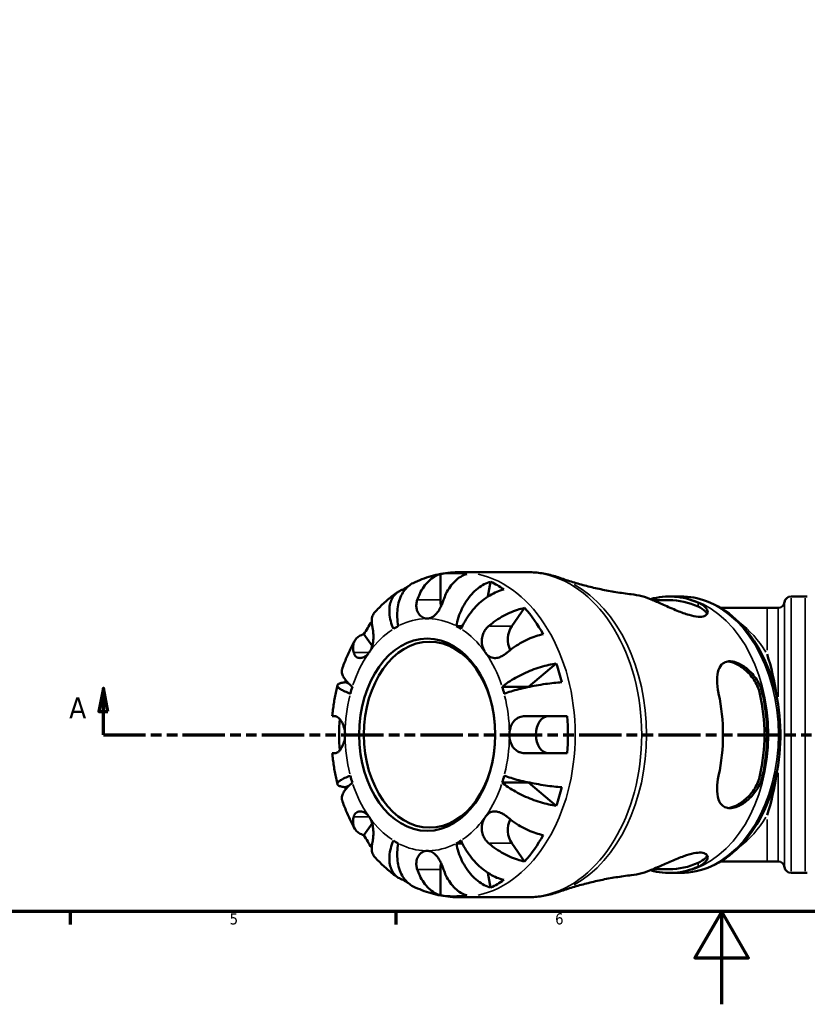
# Model space of a CAD drawing. Header units: millimetres. Extents: x -142 to 923, y -268 to 691.
# Tile 4 of 13: x 270 to 439, y 0 to 212. Entities that reach past the tile are written whole.
import ezdxf

# ---------------------------------------------------------------- set-up
doc = ezdxf.new("R2010")
doc.units = ezdxf.units.MM
doc.linetypes.add('DOUBLE_DASH_CHAIN', pattern=[1.2403, 0.6614, -0.0827, 0.1654, -0.0827, 0.1654, -0.0827])
for name, color, linetype, lineweight in [('Border (ANSI)', 7, 'Continuous', 70), ('Section Line (ANSI)', 7, 'DOUBLE_DASH_CHAIN', 70), ('Visible (ANSI)', 7, 'Continuous', 50), ('Visible Narrow (ANSI)', 7, 'Continuous', 35)]:
    doc.layers.add(name, color=color, linetype=linetype, lineweight=lineweight)
doc.styles.add('Label Text (ANSI)', font='tahoma.ttf')
doc.styles.add('Note Text (ANSI)', font='tahoma.ttf')

# ---------------------------------------------------------------- blocks, each defined once
blk = doc.blocks.new('Borders Default Border')
at = {"layer": 'Border (ANSI)'}
for p, q in [((280.33, 20), (280.33, 17.2)), ((350.42, 20), (350.42, 17.2))]:
    blk.add_line(p, q, dxfattribs=at)
at = {"layer": 'Border (ANSI)', "flags": 128}
for points in [[(20, 20), (20, 574), (821, 574), (821, 20), (20, 20)], [(420.5, 0), (420.5, 20), (414.73, 10), (426.27, 10), (420.5, 20)]]:
    blk.add_lwpolyline(points, dxfattribs=at)
at = {"layer": 'Border (ANSI)', "color": 5, "true_color": 0x0000ff, "char_height": 2.4, "attachment_point": 7, "style": 'Note Text (ANSI)'}
for s, insert in [('5', (314.67, 17.15)), ('6', (384.69, 17.15))]:
    blk.add_mtext(s, dxfattribs=dict(at, insert=insert))
blk = doc.blocks.new('2dTransSection0')
at = {"layer": 'Section Line (ANSI)', "linetype": 'Continuous'}
for p, q in [((287.5, 68.03), (286.5, 63.03)), ((287.5, 63.03), (287.5, 68.03)), ((288.5, 63.03), (287.5, 68.03)), ((586.37, 68.03), (585.37, 63.03)), ((586.37, 63.03), (586.37, 68.03)), ((587.37, 63.03), (586.37, 68.03)), ((286.5, 63.03), (288.5, 63.03)), ((287.5, 58.03), (287.5, 63.03)), ((585.37, 63.03), (587.37, 63.03)), ((586.37, 58.03), (586.37, 63.03)), ((287.5, 58.03), (296.45, 58.03)), ((577.42, 58.03), (586.37, 58.03))]:
    blk.add_line(p, q, dxfattribs=at)
at = {"layer": 'Section Line (ANSI)', "linetype": 'DOUBLE_DASH_CHAIN', "ltscale": 13.749826}
blk.add_line((287.5, 58.03), (586.37, 58.03), dxfattribs=at)
at = {"layer": 'Section Line (ANSI)', "linetype": 'Continuous', "flags": 128}
for points in [[(288.5, 63.03), (287.5, 68.03), (286.5, 63.03), (288.5, 63.03)], [(587.37, 63.03), (586.37, 68.03), (585.37, 63.03), (587.37, 63.03)]]:
    blk.add_lwpolyline(points, dxfattribs=at)
at = {"layer": 'Section Line (ANSI)'}
for points in [[(288.5, 63.03), (287.5, 68.03), (286.5, 63.03), (288.5, 63.03)], [(587.37, 63.03), (586.37, 68.03), (585.37, 63.03), (587.37, 63.03)]]:
    blk.add_solid(points, dxfattribs=at)
at = {"layer": 'Section Line (ANSI)', "char_height": 4.57, "attachment_point": 7, "style": 'Label Text (ANSI)'}
for insert in [(280.14, 61.53), (589.84, 61.53)]:
    blk.add_mtext('A', dxfattribs=dict(at, insert=insert))

msp = doc.modelspace()

# ---------------------------------------------------------------- linework, layer by layer
at = {"layer": 'Visible (ANSI)'}
for p, q in [((360, 87.03), (360, 92.6)), ((378.55, 93.03), (364.24, 93.03)), ((352.15, 88.95), (352.01, 89.29)), ((370.23, 87.77), (370.81, 90.95)), ((409.22, 86.98), (405.73, 86.98)), ((411.69, 87.78), (409.54, 87.78)), ((435.41, 87.78), (438.45, 87.78)), ((375.33, 81.36), (378.11, 85.3)), ((430.27, 85.33), (420.24, 85.33)), ((430.27, 85.33), (432.64, 85.33)), ((363.41, 81.42), (364.73, 81.42)), ((345.33, 77.13), (343.55, 79.64)), ((378.94, 68.33), (384.93, 73.32)), ((340.27, 69.05), (339.55, 69.32)), ((373.28, 68.33), (378.94, 68.33)), ((336.74, 62.03), (337.35, 62.03)), ((378.36, 62.03), (387.27, 62.03)), ((337.35, 54.03), (336.74, 54.03)), ((387.27, 54.03), (378.36, 54.03)), ((339.55, 46.74), (340.27, 47)), ((373.28, 47.73), (378.94, 47.73)), ((384.93, 42.73), (378.94, 47.73)), ((343.55, 36.41), (345.33, 38.93)), ((363.41, 34.64), (364.73, 34.64)), ((378.11, 30.76), (375.33, 34.69)), ((420.24, 30.73), (430.27, 30.73)), ((430.27, 30.73), (432.64, 30.73)), ((360, 23.46), (360, 29.03)), ((370.81, 25.11), (370.23, 28.29)), ((409.22, 29.08), (405.73, 29.08)), ((411.69, 28.28), (409.54, 28.28)), ((435.41, 28.28), (438.45, 28.28)), ((352.01, 26.77), (352.15, 27.11)), ((378.55, 23.03), (364.24, 23.03))]:
    msp.add_line(p, q, dxfattribs=at)
for centre, radius, start, end in [((435.41, 86.38), 1.4, 90, 172.8192), ((438.45, 266.38), 178.6, 270, 270.1476), ((432.64, 86.73), 1.4, 270, 352.8192), ((432.64, 29.33), 1.4, 7.1808, 90), ((435.41, 29.68), 1.4, 187.1808, 270), ((438.45, -150.32), 178.6, 89.8524, 90)]:
    msp.add_arc(centre, radius, start, end, dxfattribs=at)
for centre, major_axis, ratio, start_param, end_param in [((362.83, 58.03), (0, 34.8), 0.707107, 6.167981, 6.398389), ((362.83, 58.03), (0, 34.8), 0.707107, 0.406753, 0.455079), ((362.83, 58.03), (0, 34.8), 0.707107, 5.828106, 5.952867), ((362.83, 87.03), (0, 4), 0.707107, 1.570796, 1.905191), ((399.32, 58.03), (0, 30.34), 0.707107, 5.988874, 6.201865), ((409.22, 58.03), (0, 29.75), 0.707107, 5.9829, 6.477444), ((409.22, 58.03), (0, 28.95), 0.707107, 5.974326, 6.283185), ((362.83, 58.03), (0, -34.8), 0.707107, 2.240991, 2.471398), ((362.83, 58.03), (0, 34.8), 0.707107, 0.797803, 0.900602), ((357.17, 58.03), (0, 25), 0.707107, 0.360694, 0.424705), ((357.17, 58.03), (0, 25), 0.707107, 5.858481, 5.922492), ((377.33, 78.53), (0, 4), 0.707107, 0.785398, 2.180719), ((421.52, 58.03), (0, -27.3), 0.414214, 1.880397, 2.257284), ((362.83, 58.03), (0, -34.8), 0.707107, 1.901115, 2.025876), ((362.83, 58.03), (0, 34.8), 0.707107, 1.227855, 1.240478), ((357.17, 58.03), (0, -25), 0.707107, 4.287684, 4.351695), ((357.17, 58.03), (0, 25), 0.707107, 5.073083, 5.137094), ((362.83, 58.03), (0, 25), 0.707107, 5.135642, 5.137094), ((399.32, 58.03), (0, 30.34), 0.707107, 4.418077, 5.006701), ((409.22, 58.03), (0, -28.95), 0.707107, 1.261937, 1.879656), ((409.22, 58.03), (0, -29.75), 0.707107, 1.270511, 1.871081), ((383.34, 58.03), (0, -4), 0.707107, 3.141593, 6.283185), ((362.83, 58.03), (0, -34.8), 0.707107, 1.455592, 1.686), ((362.83, 58.03), (0, 34.8), 0.707107, 1.473738, 1.667855), ((357.17, 58.03), (0, -25), 0.707107, 5.073083, 5.137094), ((357.17, 58.03), (0, 25), 0.707107, 4.287684, 4.351695), ((421.52, 58.03), (0, -27.3), 0.414214, 0.884309, 1.261196), ((362.83, 58.03), (0, 34.8), 0.707107, 1.901115, 1.913737), ((362.83, 58.03), (0, 25), 0.707107, 4.287684, 4.289136), ((362.83, 58.03), (0, -34.8), 0.707107, 1.115717, 1.240478), ((377.33, 37.52), (0, 4), 0.707107, 0.960874, 2.356194), ((362.83, 58.03), (0, 34.8), 0.707107, 2.240991, 2.343789), ((362.83, 58.03), (0, -34.8), 0.707107, 0.670194, 0.900602), ((357.17, 58.03), (0, -25), 0.707107, 5.858481, 5.922492), ((357.17, 58.03), (0, -25), 0.707107, 0.360694, 0.424705), ((362.83, 29.03), (0, 4), 0.707107, 1.236401, 1.570796), ((409.22, 58.03), (0, -28.95), 0.707107, 0, 0.30886), ((399.32, 58.03), (0, -30.34), 0.707107, 0.081321, 0.294312), ((409.22, 58.03), (0, -29.75), 0.707107, 6.088927, 6.58347), ((362.83, 58.03), (0, 34.8), 0.707107, 2.686513, 2.73484), ((362.83, 58.03), (0, -34.8), 0.707107, 0.330319, 0.455079), ((362.83, 58.03), (0, -34.8), 0.707107, 6.167981, 6.398389)]:
    msp.add_ellipse(centre, major_axis=major_axis, ratio=ratio, start_param=start_param, end_param=end_param, dxfattribs=at)
for centre, major_axis in [((357.17, 58.03), (0, -20.7)), ((357.67, 58.03), (0, 20))]:
    msp.add_ellipse(centre, major_axis=major_axis, ratio=0.707107, dxfattribs=at)
for points, knots in [([(364.24, 93.03), (363.54, 93.03), (362.84, 93), (361.44, 92.86), (360.75, 92.77), (359.37, 92.51), (358.69, 92.35), (357.35, 91.96), (356.69, 91.74), (355.39, 91.25), (354.75, 90.97), (354.13, 90.67)], [0, 0, 0, 0, 0.0661927, 0.0661927, 0.1323854, 0.1323854, 0.1985781, 0.1985781, 0.2647708, 0.2647708, 0.3309636, 0.3309636, 0.3309636, 0.3309636]), ([(355.02, 87.03), (355.17, 87.47), (355.34, 87.91), (355.81, 88.9), (356.11, 89.42), (356.73, 90.3), (357.1, 90.73), (357.89, 91.49), (358.31, 91.8), (359.11, 92.27), (359.55, 92.46), (360, 92.6)], [-1.0656804, -1.0656804, -1.0656804, -1.0656804, -0.9260791, -0.9260791, -0.7397751, -0.7397751, -0.5545201, -0.5545201, -0.3692652, -0.3692652, -0.1897242, -0.1897242, -0.1897242, -0.1897242]), ([(365.66, 92.6), (365.21, 92.46), (364.76, 92.27), (363.97, 91.8), (363.55, 91.49), (362.76, 90.73), (362.39, 90.3), (361.77, 89.42), (361.46, 88.9), (361, 87.91), (360.82, 87.47), (360.68, 87.03)], [0.1897242, 0.1897242, 0.1897242, 0.1897242, 0.3692652, 0.3692652, 0.5545201, 0.5545201, 0.7397751, 0.7397751, 0.9260791, 0.9260791, 1.0656804, 1.0656804, 1.0656804, 1.0656804]), ([(385.7, 91.79), (385.24, 91.95), (384.78, 92.1), (383.84, 92.36), (383.37, 92.48), (382.42, 92.68), (381.94, 92.76), (380.98, 92.89), (380.49, 92.94), (379.52, 93.01), (379.04, 93.03), (378.55, 93.03)], [6.0376868, 6.0376868, 6.0376868, 6.0376868, 6.0867865, 6.0867865, 6.1358862, 6.1358862, 6.1849859, 6.1849859, 6.2340856, 6.2340856, 6.2831853, 6.2831853, 6.2831853, 6.2831853]), ([(385.7, 91.79), (386.6, 91.47), (387.52, 91.16), (389.43, 90.58), (390.42, 90.3), (392.43, 89.78), (393.47, 89.54), (395.57, 89.1), (396.65, 88.9), (398.83, 88.55), (399.94, 88.39), (401.06, 88.26)], [6.0376868, 6.0376868, 6.0376868, 6.0376868, 6.0705224, 6.0705224, 6.103358, 6.103358, 6.1361936, 6.1361936, 6.1690292, 6.1690292, 6.2018648, 6.2018648, 6.2018648, 6.2018648]), ([(349.89, 80.81), (349.67, 81.34), (349.47, 81.93), (349.17, 83.07), (349.08, 83.63), (349.01, 84.62), (349.01, 85.14), (349.14, 86.11), (349.26, 86.56), (349.56, 87.31), (349.78, 87.68), (350.3, 88.33), (350.61, 88.6), (351.24, 89), (351.61, 89.17), (352.01, 89.29)], [4.459382, 4.459382, 4.459382, 4.459382, 4.64574, 4.64574, 4.832098, 4.832098, 5.017749, 5.017749, 5.2034, 5.2034, 5.388581, 5.388581, 5.573762, 5.573762, 5.753847, 5.753847, 5.753847, 5.753847]), ([(354.13, 90.67), (353.96, 90.59), (353.81, 90.5), (353.3, 90.18), (352.93, 89.87), (352.27, 89.15), (351.98, 88.73), (351.52, 87.88), (351.3, 87.37), (350.97, 86.29), (350.86, 85.7), (350.73, 84.59), (350.7, 83.96), (350.75, 82.68), (350.82, 82.02), (350.93, 81.42)], [0.294242, 0.294242, 0.294242, 0.294242, 0.369803, 0.369803, 0.554984, 0.554984, 0.740165, 0.740165, 0.925816, 0.925816, 1.111467, 1.111467, 1.297825, 1.297825, 1.484183, 1.484183, 1.484183, 1.484183]), ([(363.41, 81.42), (363.52, 82.02), (363.68, 82.68), (364.11, 83.96), (364.36, 84.59), (364.9, 85.7), (365.23, 86.29), (365.96, 87.37), (366.36, 87.88), (367.13, 88.73), (367.58, 89.15), (368.5, 89.87), (368.98, 90.18), (369.86, 90.63), (370.33, 90.82), (370.81, 90.95)], [-1.484183, -1.484183, -1.484183, -1.484183, -1.297825, -1.297825, -1.111467, -1.111467, -0.925816, -0.925816, -0.740165, -0.740165, -0.554984, -0.554984, -0.369803, -0.369803, -0.189718, -0.189718, -0.189718, -0.189718]), ([(373.64, 89.29), (373.14, 89.17), (372.63, 89), (371.67, 88.6), (371.13, 88.33), (370.07, 87.68), (369.55, 87.31), (368.62, 86.56), (368.12, 86.11), (367.19, 85.14), (366.75, 84.62), (366.01, 83.63), (365.63, 83.07), (364.97, 81.93), (364.68, 81.34), (364.46, 80.81)], [0.189718, 0.189718, 0.189718, 0.189718, 0.369803, 0.369803, 0.554984, 0.554984, 0.740165, 0.740165, 0.925816, 0.925816, 1.111467, 1.111467, 1.297825, 1.297825, 1.484183, 1.484183, 1.484183, 1.484183]), ([(350.82, 88.73), (350.46, 88.48), (350.1, 88.22), (349.4, 87.69), (349.06, 87.41), (348.39, 86.85), (348.06, 86.56), (347.42, 85.96), (347.1, 85.65), (346.49, 85.03), (346.19, 84.71), (345.89, 84.38)], [0.4536318, 0.4536318, 0.4536318, 0.4536318, 0.4960531, 0.4960531, 0.5384744, 0.5384744, 0.5808957, 0.5808957, 0.623317, 0.623317, 0.6657384, 0.6657384, 0.6657384, 0.6657384]), ([(357.17, 83.03), (356.9, 83.03), (356.62, 83.09), (356.05, 83.33), (355.76, 83.54), (355.27, 84.09), (355.08, 84.43), (354.87, 85.1), (354.82, 85.39), (354.81, 86), (354.84, 86.3), (354.94, 86.75), (354.98, 86.89), (355.02, 87.03)], [-1.2335391, -1.2335391, -1.2335391, -1.2335391, -1.130514, -1.130514, -1.0089363, -1.0089363, -0.8833987, -0.8833987, -0.7930133, -0.7930133, -0.7049495, -0.7049495, -0.663236, -0.663236, -0.663236, -0.663236]), ([(360.68, 87.03), (360.59, 86.76), (360.49, 86.48), (360.25, 85.91), (360.12, 85.62), (359.8, 85.01), (359.61, 84.7), (359.12, 84.03), (358.81, 83.71), (358.14, 83.23), (357.78, 83.09), (357.33, 83.03), (357.25, 83.03), (357.17, 83.03)], [-1.7955568, -1.7955568, -1.7955568, -1.7955568, -1.7179753, -1.7179753, -1.6341575, -1.6341575, -1.5359868, -1.5359868, -1.4015618, -1.4015618, -1.2629312, -1.2629312, -1.2335391, -1.2335391, -1.2335391, -1.2335391]), ([(415.44, 86.45), (415.61, 86.37), (415.78, 86.29), (416.55, 85.88), (416.99, 85.51), (417.48, 84.79), (417.55, 84.44), (417.34, 83.89), (417.12, 83.68), (416.42, 83.43), (415.97, 83.38), (414.85, 83.46), (414.19, 83.6), (412.67, 84.04), (411.81, 84.36), (409.95, 85.12), (408.94, 85.56), (407.14, 86.37), (406.33, 86.72), (405.63, 87.02), (405.6, 87.03), (405.57, 87.05), (405.54, 87.06)], [-2.307458, -2.307458, -2.307458, -2.307458, -2.23031, -2.23031, -1.921921, -1.921921, -1.630342, -1.630342, -1.383802, -1.383802, -1.152457, -1.152457, -0.906971, -0.906971, -0.628073, -0.628073, -0.302208, -0.302208, 0, 0, 0, 0.013248, 0.013248, 0.013248, 0.013248]), ([(409.27, 87.78), (409.29, 87.78), (409.31, 87.78), (409.35, 87.78), (409.36, 87.78), (409.4, 87.78), (409.42, 87.78), (409.45, 87.78), (409.47, 87.78), (409.51, 87.78), (409.53, 87.78), (409.54, 87.78)], [6.28060967, 6.28060967, 6.28060967, 6.28060967, 6.281124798, 6.281124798, 6.281639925, 6.281639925, 6.282155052, 6.282155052, 6.28267018, 6.28267018, 6.283185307, 6.283185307, 6.283185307, 6.283185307]), ([(411.69, 28.28), (413.94, 28.28), (416.18, 28.77), (420.47, 30.68), (422.5, 32.12), (426.17, 35.81), (427.8, 38.09), (430.46, 43.25), (431.5, 46.14), (432.86, 52.22), (433.18, 55.42), (433.09, 61.78), (432.68, 64.95), (431.15, 70.96), (430.04, 73.8), (427.21, 78.85), (425.49, 81.06), (421.64, 84.6), (419.5, 85.94), (415.44, 87.44), (413.57, 87.78), (411.69, 87.78)], [3.141593, 3.141593, 3.141593, 3.141593, 3.447549, 3.447549, 3.759823, 3.759823, 4.081248, 4.081248, 4.406308, 4.406308, 4.731818, 4.731818, 5.057262, 5.057262, 5.382775, 5.382775, 5.707642, 5.707642, 6.028128, 6.028128, 6.283185, 6.283185, 6.283185, 6.283185]), ([(370.35, 81.36), (370.72, 81.67), (371.11, 81.99), (372.07, 82.69), (372.64, 83.06), (373.7, 83.68), (374.28, 83.98), (375.45, 84.51), (376.03, 84.74), (377.06, 85.07), (377.6, 85.21), (378.11, 85.3)], [4.9026438, 4.9026438, 4.9026438, 4.9026438, 5.0422451, 5.0422451, 5.2285491, 5.2285491, 5.4138041, 5.4138041, 5.599059, 5.599059, 5.7785999, 5.7785999, 5.7785999, 5.7785999]), ([(415.44, 85.61), (416.09, 85.32), (416.63, 84.96), (417.16, 84.39), (417.29, 84.2), (417.38, 84.01)], [1.0675701, 1.0675701, 1.0675701, 1.0675701, 1.3561235, 1.3561235, 1.4983218, 1.4983218, 1.4983218, 1.4983218]), ([(345.89, 84.38), (345.86, 84.34), (345.82, 84.29), (345.58, 83.98), (345.43, 83.68), (345.25, 83.06), (345.2, 82.69), (345.23, 81.99), (345.28, 81.67), (345.35, 81.36)], [0.5228767, 0.5228767, 0.5228767, 0.5228767, 0.5545201, 0.5545201, 0.7397751, 0.7397751, 0.9260791, 0.9260791, 1.0656804, 1.0656804, 1.0656804, 1.0656804]), ([(345.35, 81.36), (345.37, 81.29), (345.38, 81.22), (345.44, 80.93), (345.48, 80.69), (345.55, 80.18), (345.57, 79.9), (345.6, 79.22), (345.59, 78.81), (345.51, 77.9), (345.42, 77.4), (345.12, 76.48), (344.92, 76.06), (344.67, 75.71)], [-1.8287447, -1.8287447, -1.8287447, -1.8287447, -1.7995844, -1.7995844, -1.7163324, -1.7163324, -1.6325299, -1.6325299, -1.5214229, -1.5214229, -1.3839917, -1.3839917, -1.2487375, -1.2487375, -1.2487375, -1.2487375]), ([(369.67, 75.71), (369.66, 75.73), (369.64, 75.75), (369.39, 76.12), (369.2, 76.53), (368.95, 77.39), (368.89, 77.83), (368.9, 78.71), (368.97, 79.14), (369.21, 79.85), (369.35, 80.13), (369.68, 80.66), (369.87, 80.9), (370.17, 81.2), (370.26, 81.28), (370.35, 81.36)], [1.2431604, 1.2431604, 1.2431604, 1.2431604, 1.2509647, 1.2509647, 1.3830783, 1.3830783, 1.5037543, 1.5037543, 1.6224736, 1.6224736, 1.7072664, 1.7072664, 1.7902862, 1.7902862, 1.8242606, 1.8242606, 1.8242606, 1.8242606]), ([(341.35, 75.71), (341.28, 76.02), (341.23, 76.33), (341.2, 77.03), (341.25, 77.4), (341.43, 78.02), (341.58, 78.33), (341.99, 78.86), (342.26, 79.08), (342.82, 79.41), (343.16, 79.55), (343.55, 79.64)], [4.9026438, 4.9026438, 4.9026438, 4.9026438, 5.0422451, 5.0422451, 5.2285491, 5.2285491, 5.4138041, 5.4138041, 5.599059, 5.599059, 5.7785999, 5.7785999, 5.7785999, 5.7785999]), ([(382.11, 79.64), (381.6, 79.55), (381.06, 79.41), (380.03, 79.08), (379.45, 78.86), (378.28, 78.33), (377.7, 78.02), (376.64, 77.4), (376.07, 77.03), (375.11, 76.33), (374.72, 76.02), (374.35, 75.71)], [0.1897242, 0.1897242, 0.1897242, 0.1897242, 0.3692652, 0.3692652, 0.5545201, 0.5545201, 0.7397751, 0.7397751, 0.9260791, 0.9260791, 1.0656804, 1.0656804, 1.0656804, 1.0656804]), ([(341.56, 78.26), (341.35, 77.87), (341.14, 77.48), (340.74, 76.68), (340.54, 76.28), (340.17, 75.46), (339.99, 75.05), (339.64, 74.23), (339.47, 73.81), (339.15, 72.97), (339, 72.54), (338.86, 72.12)], [0.9074491, 0.9074491, 0.9074491, 0.9074491, 0.9502331, 0.9502331, 0.993017, 0.993017, 1.0358009, 1.0358009, 1.0785849, 1.0785849, 1.1213688, 1.1213688, 1.1213688, 1.1213688]), ([(344.67, 75.71), (344.66, 75.69), (344.64, 75.67), (344.38, 75.31), (344.09, 75.04), (343.49, 74.68), (343.19, 74.57), (342.62, 74.51), (342.36, 74.56), (341.96, 74.75), (341.82, 74.86), (341.58, 75.13), (341.49, 75.29), (341.39, 75.55), (341.37, 75.63), (341.35, 75.71)], [-1.2487375, -1.2487375, -1.2487375, -1.2487375, -1.2409331, -1.2409331, -1.1088196, -1.1088196, -0.9881435, -0.9881435, -0.8694242, -0.8694242, -0.7846314, -0.7846314, -0.7016117, -0.7016117, -0.6676372, -0.6676372, -0.6676372, -0.6676372]), ([(374.35, 75.71), (374.27, 75.64), (374.19, 75.57), (373.87, 75.32), (373.62, 75.16), (373.12, 74.88), (372.87, 74.76), (372.28, 74.57), (371.95, 74.52), (371.24, 74.55), (370.88, 74.67), (370.22, 75.07), (369.92, 75.35), (369.67, 75.71)], [0.6631531, 0.6631531, 0.6631531, 0.6631531, 0.6923135, 0.6923135, 0.7755655, 0.7755655, 0.859368, 0.859368, 0.970475, 0.970475, 1.1079062, 1.1079062, 1.2431604, 1.2431604, 1.2431604, 1.2431604]), ([(338.86, 72.12), (338.84, 72.06), (338.82, 72), (338.77, 71.72), (338.78, 71.45), (338.93, 70.88), (339.08, 70.58), (339.44, 69.99), (339.69, 69.66), (340.32, 68.99), (340.69, 68.65), (341.07, 68.33)], [0.6898376, 0.6898376, 0.6898376, 0.6898376, 0.7401655, 0.7401655, 0.9258164, 0.9258164, 1.1114673, 1.1114673, 1.2978252, 1.2978252, 1.484183, 1.484183, 1.484183, 1.484183]), ([(373.28, 68.33), (373.66, 68.65), (374.11, 68.99), (375.11, 69.66), (375.65, 69.99), (376.68, 70.58), (377.27, 70.88), (378.49, 71.45), (379.11, 71.72), (380.26, 72.16), (380.89, 72.38), (382.14, 72.76), (382.76, 72.92), (383.83, 73.16), (384.4, 73.26), (384.93, 73.32)], [4.459382, 4.459382, 4.459382, 4.459382, 4.64574, 4.64574, 4.832098, 4.832098, 5.017749, 5.017749, 5.2034, 5.2034, 5.388581, 5.388581, 5.573762, 5.573762, 5.753847, 5.753847, 5.753847, 5.753847]), ([(419.85, 66.83), (419.84, 66.88), (419.83, 66.94), (419.62, 67.97), (419.52, 68.91), (419.52, 70.61), (419.62, 71.36), (420.04, 72.58), (420.35, 73.06), (421.07, 73.6), (421.41, 73.74), (422.15, 73.85), (422.52, 73.84), (423.37, 73.67), (423.85, 73.51), (425, 72.94), (425.67, 72.48), (427.04, 71.24), (427.71, 70.42), (428.74, 68.68), (429.11, 67.76), (429.31, 66.83)], [-2.588247, -2.588247, -2.588247, -2.588247, -2.571359, -2.571359, -2.263885, -2.263885, -1.964314, -1.964314, -1.67773, -1.67773, -1.485933, -1.485933, -1.321844, -1.321844, -1.1366, -1.1366, -0.877142, -0.877142, -0.562916, -0.562916, -0.269632, -0.269632, -0.269632, -0.269632]), ([(421.85, 73.8), (422.37, 73.74), (422.95, 73.57), (424.29, 72.96), (425.04, 72.44), (426.38, 71.24), (427.06, 70.45), (428.13, 68.7), (428.51, 67.75), (428.72, 66.83)], [0.057613, 0.057613, 0.057613, 0.057613, 0.26604, 0.26604, 0.532081, 0.532081, 0.820634, 0.820634, 1.109188, 1.109188, 1.109188, 1.109188]), ([(337.85, 68.68), (337.74, 68.25), (337.64, 67.81), (337.45, 66.93), (337.37, 66.49), (337.2, 65.6), (337.13, 65.16), (337, 64.27), (336.94, 63.82), (336.83, 62.93), (336.78, 62.48), (336.74, 62.03)], [1.2344177, 1.2344177, 1.2344177, 1.2344177, 1.2767053, 1.2767053, 1.3189929, 1.3189929, 1.3612806, 1.3612806, 1.4035682, 1.4035682, 1.4458558, 1.4458558, 1.4458558, 1.4458558]), ([(340.63, 66.85), (340.21, 67.01), (339.79, 67.18), (339.06, 67.51), (338.76, 67.67), (338.31, 67.96), (338.12, 68.11), (337.88, 68.39), (337.83, 68.52), (337.85, 68.74), (337.92, 68.85), (338.2, 69.04), (338.41, 69.12), (338.88, 69.23), (339.19, 69.28), (339.55, 69.32)], [4.459382, 4.459382, 4.459382, 4.459382, 4.64574, 4.64574, 4.832098, 4.832098, 5.017749, 5.017749, 5.2034, 5.2034, 5.388581, 5.388581, 5.573762, 5.573762, 5.753847, 5.753847, 5.753847, 5.753847]), ([(386.11, 69.32), (385.56, 69.28), (384.98, 69.23), (383.87, 69.12), (383.23, 69.04), (381.93, 68.85), (381.26, 68.74), (380.05, 68.52), (379.38, 68.39), (378.08, 68.11), (377.45, 67.96), (376.33, 67.67), (375.74, 67.51), (374.65, 67.18), (374.14, 67.01), (373.71, 66.85)], [0.189718, 0.189718, 0.189718, 0.189718, 0.369803, 0.369803, 0.554984, 0.554984, 0.740165, 0.740165, 0.925816, 0.925816, 1.111467, 1.111467, 1.297825, 1.297825, 1.484183, 1.484183, 1.484183, 1.484183]), ([(337.35, 62.03), (337.38, 62.03), (337.42, 62.02), (337.55, 62), (337.64, 61.97), (337.84, 61.86), (337.94, 61.79), (338.21, 61.55), (338.38, 61.37), (338.76, 60.84), (338.97, 60.46), (339.3, 59.58), (339.42, 59.08), (339.49, 58.38), (339.5, 58.2), (339.5, 58.03)], [-1.8396146, -1.8396146, -1.8396146, -1.8396146, -1.8090867, -1.8090867, -1.7452987, -1.7452987, -1.6788149, -1.6788149, -1.5810729, -1.5810729, -1.444616, -1.444616, -1.3017304, -1.3017304, -1.2535439, -1.2535439, -1.2535439, -1.2535439]), ([(374.85, 58.03), (374.85, 58.44), (374.9, 58.86), (375.09, 59.68), (375.24, 60.07), (375.68, 60.84), (375.99, 61.18), (376.57, 61.59), (376.8, 61.71), (377.22, 61.87), (377.41, 61.92), (377.8, 62), (378.01, 62.02), (378.26, 62.03), (378.31, 62.03), (378.36, 62.03)], [-1.2321042, -1.2321042, -1.2321042, -1.2321042, -1.1225837, -1.1225837, -1.0050665, -1.0050665, -0.8698954, -0.8698954, -0.7932494, -0.7932494, -0.7362114, -0.7362114, -0.6769241, -0.6769241, -0.6635491, -0.6635491, -0.6635491, -0.6635491]), ([(339.5, 58.03), (339.5, 57.7), (339.47, 57.38), (339.33, 56.62), (339.21, 56.2), (338.86, 55.39), (338.64, 55.02), (338.26, 54.56), (338.12, 54.41), (337.87, 54.22), (337.77, 54.16), (337.58, 54.07), (337.49, 54.04), (337.38, 54.03), (337.36, 54.03), (337.35, 54.03)], [-1.2535439, -1.2535439, -1.2535439, -1.2535439, -1.1641123, -1.1641123, -1.0400263, -1.0400263, -0.8999574, -0.8999574, -0.8133389, -0.8133389, -0.7494969, -0.7494969, -0.6846989, -0.6846989, -0.6690141, -0.6690141, -0.6690141, -0.6690141]), ([(378.36, 54.03), (378.18, 54.03), (378, 54.04), (377.63, 54.09), (377.45, 54.13), (377.05, 54.25), (376.85, 54.33), (376.34, 54.61), (376.06, 54.84), (375.53, 55.44), (375.3, 55.84), (374.97, 56.75), (374.88, 57.27), (374.85, 57.87), (374.85, 57.95), (374.85, 58.03)], [-1.793125, -1.793125, -1.793125, -1.793125, -1.7437907, -1.7437907, -1.6894428, -1.6894428, -1.6253402, -1.6253402, -1.5195534, -1.5195534, -1.3912497, -1.3912497, -1.2529031, -1.2529031, -1.2321042, -1.2321042, -1.2321042, -1.2321042]), ([(336.74, 54.03), (336.78, 53.58), (336.83, 53.13), (336.94, 52.23), (337, 51.79), (337.13, 50.9), (337.2, 50.45), (337.37, 49.57), (337.45, 49.13), (337.64, 48.25), (337.74, 47.81), (337.85, 47.38)], [1.6957368, 1.6957368, 1.6957368, 1.6957368, 1.7380245, 1.7380245, 1.7803121, 1.7803121, 1.8225997, 1.8225997, 1.8648873, 1.8648873, 1.907175, 1.907175, 1.907175, 1.907175]), ([(339.55, 46.74), (339.19, 46.78), (338.88, 46.82), (338.41, 46.94), (338.2, 47.02), (337.92, 47.21), (337.85, 47.32), (337.83, 47.54), (337.88, 47.67), (338.12, 47.95), (338.31, 48.1), (338.76, 48.38), (339.06, 48.55), (339.79, 48.88), (340.21, 49.05), (340.63, 49.21)], [0.189718, 0.189718, 0.189718, 0.189718, 0.369803, 0.369803, 0.554984, 0.554984, 0.740165, 0.740165, 0.925816, 0.925816, 1.111467, 1.111467, 1.297825, 1.297825, 1.484183, 1.484183, 1.484183, 1.484183]), ([(373.71, 49.21), (374.14, 49.05), (374.65, 48.88), (375.74, 48.55), (376.33, 48.38), (377.45, 48.1), (378.08, 47.95), (379.38, 47.67), (380.05, 47.54), (381.26, 47.32), (381.93, 47.21), (383.23, 47.02), (383.87, 46.94), (384.98, 46.82), (385.56, 46.78), (386.11, 46.74)], [4.459383, 4.459383, 4.459383, 4.459383, 4.64574, 4.64574, 4.832098, 4.832098, 5.017749, 5.017749, 5.2034, 5.2034, 5.388581, 5.388581, 5.573762, 5.573762, 5.753847, 5.753847, 5.753847, 5.753847]), ([(429.31, 49.23), (429.3, 49.15), (429.28, 49.07), (429.02, 48.03), (428.6, 47.08), (427.55, 45.43), (426.93, 44.71), (425.62, 43.54), (424.93, 43.08), (423.77, 42.52), (423.31, 42.37), (422.47, 42.22), (422.1, 42.21), (421.36, 42.33), (421.02, 42.48), (420.31, 43.04), (420.02, 43.52), (419.59, 44.79), (419.5, 45.62), (419.54, 47.37), (419.64, 48.26), (419.84, 49.19), (419.84, 49.21), (419.85, 49.23)], [-2.57332, -2.57332, -2.57332, -2.57332, -2.549095, -2.549095, -2.243121, -2.243121, -1.960926, -1.960926, -1.696738, -1.696738, -1.513762, -1.513762, -1.349572, -1.349572, -1.155184, -1.155184, -0.874064, -0.874064, -0.548607, -0.548607, -0.261357, -0.261357, -0.255926, -0.255926, -0.255926, -0.255926]), ([(428.72, 49.23), (428.51, 48.31), (428.13, 47.35), (427.06, 45.6), (426.38, 44.82), (425.04, 43.61), (424.29, 43.1), (422.95, 42.48), (422.37, 42.31), (421.85, 42.25)], [1.06757, 1.06757, 1.06757, 1.06757, 1.356123, 1.356123, 1.644677, 1.644677, 1.910717, 1.910717, 2.119144, 2.119144, 2.119144, 2.119144]), ([(341.07, 47.73), (340.69, 47.41), (340.32, 47.07), (339.69, 46.39), (339.44, 46.06), (339.08, 45.48), (338.93, 45.18), (338.78, 44.61), (338.77, 44.34), (338.82, 44.06), (338.84, 44), (338.86, 43.94)], [4.4593827, 4.4593827, 4.4593827, 4.4593827, 4.6457405, 4.6457405, 4.8320984, 4.8320984, 5.0177493, 5.0177493, 5.2034002, 5.2034002, 5.2537281, 5.2537281, 5.2537281, 5.2537281]), ([(384.93, 42.73), (384.4, 42.8), (383.83, 42.9), (382.76, 43.14), (382.14, 43.3), (380.89, 43.68), (380.26, 43.9), (379.11, 44.34), (378.49, 44.61), (377.27, 45.18), (376.68, 45.48), (375.65, 46.06), (375.11, 46.39), (374.11, 47.07), (373.66, 47.41), (373.28, 47.73)], [0.189718, 0.189718, 0.189718, 0.189718, 0.369803, 0.369803, 0.554984, 0.554984, 0.740165, 0.740165, 0.925816, 0.925816, 1.111467, 1.111467, 1.297825, 1.297825, 1.484183, 1.484183, 1.484183, 1.484183]), ([(338.86, 43.94), (339, 43.51), (339.15, 43.09), (339.47, 42.25), (339.64, 41.83), (339.99, 41), (340.17, 40.59), (340.54, 39.78), (340.74, 39.38), (341.14, 38.58), (341.35, 38.19), (341.56, 37.8)], [2.0202239, 2.0202239, 2.0202239, 2.0202239, 2.0630078, 2.0630078, 2.1057917, 2.1057917, 2.1485756, 2.1485756, 2.1913596, 2.1913596, 2.2341435, 2.2341435, 2.2341435, 2.2341435]), ([(343.55, 36.41), (343.16, 36.51), (342.82, 36.65), (342.26, 36.98), (341.99, 37.2), (341.58, 37.73), (341.43, 38.04), (341.25, 38.66), (341.2, 39.03), (341.23, 39.73), (341.28, 40.04), (341.35, 40.35)], [0.1897242, 0.1897242, 0.1897242, 0.1897242, 0.3692652, 0.3692652, 0.5545201, 0.5545201, 0.7397751, 0.7397751, 0.9260791, 0.9260791, 1.0656804, 1.0656804, 1.0656804, 1.0656804]), ([(341.35, 40.35), (341.37, 40.42), (341.39, 40.49), (341.48, 40.74), (341.57, 40.9), (341.8, 41.18), (341.94, 41.3), (342.31, 41.48), (342.56, 41.53), (343.14, 41.5), (343.48, 41.39), (344.13, 40.99), (344.42, 40.7), (344.67, 40.35)], [0.6631531, 0.6631531, 0.6631531, 0.6631531, 0.6923135, 0.6923135, 0.7755655, 0.7755655, 0.859368, 0.859368, 0.970475, 0.970475, 1.1079062, 1.1079062, 1.2431604, 1.2431604, 1.2431604, 1.2431604]), ([(344.67, 40.35), (344.69, 40.33), (344.7, 40.31), (344.95, 39.94), (345.14, 39.52), (345.41, 38.66), (345.49, 38.23), (345.59, 37.35), (345.6, 36.92), (345.57, 36.2), (345.55, 35.92), (345.49, 35.4), (345.45, 35.16), (345.39, 34.86), (345.37, 34.77), (345.35, 34.69)], [1.2431604, 1.2431604, 1.2431604, 1.2431604, 1.2509647, 1.2509647, 1.3830783, 1.3830783, 1.5037543, 1.5037543, 1.6224736, 1.6224736, 1.7072664, 1.7072664, 1.7902862, 1.7902862, 1.8242606, 1.8242606, 1.8242606, 1.8242606]), ([(370.35, 34.69), (370.27, 34.76), (370.19, 34.84), (369.9, 35.13), (369.7, 35.36), (369.37, 35.88), (369.23, 36.16), (368.99, 36.84), (368.92, 37.24), (368.88, 38.16), (368.95, 38.66), (369.22, 39.58), (369.42, 40), (369.67, 40.35)], [-1.8287447, -1.8287447, -1.8287447, -1.8287447, -1.7995844, -1.7995844, -1.7163324, -1.7163324, -1.6325299, -1.6325299, -1.5214229, -1.5214229, -1.3839917, -1.3839917, -1.2487375, -1.2487375, -1.2487375, -1.2487375]), ([(369.67, 40.35), (369.69, 40.37), (369.7, 40.39), (369.97, 40.75), (370.26, 41.02), (370.87, 41.38), (371.19, 41.48), (371.87, 41.54), (372.21, 41.5), (372.82, 41.31), (373.08, 41.2), (373.58, 40.93), (373.83, 40.76), (374.16, 40.51), (374.26, 40.43), (374.35, 40.35)], [-1.2487375, -1.2487375, -1.2487375, -1.2487375, -1.2409331, -1.2409331, -1.1088196, -1.1088196, -0.9881435, -0.9881435, -0.8694242, -0.8694242, -0.7846314, -0.7846314, -0.7016117, -0.7016117, -0.6676372, -0.6676372, -0.6676372, -0.6676372]), ([(374.35, 40.35), (374.72, 40.04), (375.11, 39.73), (376.07, 39.03), (376.64, 38.66), (377.7, 38.04), (378.28, 37.73), (379.45, 37.2), (380.03, 36.98), (381.06, 36.65), (381.6, 36.51), (382.11, 36.41)], [4.9026438, 4.9026438, 4.9026438, 4.9026438, 5.0422451, 5.0422451, 5.2285491, 5.2285491, 5.4138041, 5.4138041, 5.599059, 5.599059, 5.7785999, 5.7785999, 5.7785999, 5.7785999]), ([(345.35, 34.69), (345.28, 34.38), (345.23, 34.07), (345.2, 33.37), (345.25, 33), (345.43, 32.38), (345.58, 32.07), (345.82, 31.76), (345.86, 31.72), (345.89, 31.68)], [4.9026439, 4.9026439, 4.9026439, 4.9026439, 5.0422452, 5.0422452, 5.2285493, 5.2285493, 5.4138042, 5.4138042, 5.4454476, 5.4454476, 5.4454476, 5.4454476]), ([(352.01, 26.77), (351.61, 26.89), (351.24, 27.06), (350.61, 27.46), (350.3, 27.73), (349.78, 28.37), (349.56, 28.75), (349.26, 29.5), (349.14, 29.95), (349.01, 30.92), (349.01, 31.44), (349.08, 32.42), (349.17, 32.98), (349.47, 34.13), (349.67, 34.71), (349.89, 35.25)], [0.189718, 0.189718, 0.189718, 0.189718, 0.369803, 0.369803, 0.554984, 0.554984, 0.740165, 0.740165, 0.925816, 0.925816, 1.111467, 1.111467, 1.297825, 1.297825, 1.484183, 1.484183, 1.484183, 1.484183]), ([(350.93, 34.64), (350.82, 34.04), (350.75, 33.38), (350.7, 32.09), (350.73, 31.46), (350.86, 30.35), (350.97, 29.77), (351.3, 28.68), (351.52, 28.18), (351.98, 27.33), (352.27, 26.91), (352.93, 26.19), (353.3, 25.88), (353.81, 25.56), (353.96, 25.47), (354.13, 25.39)], [-1.484183, -1.484183, -1.484183, -1.484183, -1.297825, -1.297825, -1.111467, -1.111467, -0.925816, -0.925816, -0.740165, -0.740165, -0.554984, -0.554984, -0.369803, -0.369803, -0.294242, -0.294242, -0.294242, -0.294242]), ([(370.81, 25.11), (370.33, 25.24), (369.86, 25.43), (368.98, 25.88), (368.5, 26.19), (367.58, 26.91), (367.13, 27.33), (366.36, 28.18), (365.96, 28.68), (365.23, 29.77), (364.9, 30.35), (364.36, 31.46), (364.11, 32.09), (363.68, 33.38), (363.52, 34.04), (363.41, 34.64)], [0.189718, 0.189718, 0.189718, 0.189718, 0.369803, 0.369803, 0.554984, 0.554984, 0.740165, 0.740165, 0.925816, 0.925816, 1.111467, 1.111467, 1.297825, 1.297825, 1.484183, 1.484183, 1.484183, 1.484183]), ([(364.46, 35.25), (364.68, 34.71), (364.97, 34.13), (365.63, 32.98), (366.01, 32.42), (366.75, 31.44), (367.19, 30.92), (368.12, 29.95), (368.62, 29.5), (369.55, 28.75), (370.07, 28.37), (371.13, 27.73), (371.67, 27.46), (372.63, 27.06), (373.14, 26.89), (373.64, 26.77)], [4.459382, 4.459382, 4.459382, 4.459382, 4.64574, 4.64574, 4.832098, 4.832098, 5.017749, 5.017749, 5.2034, 5.2034, 5.388581, 5.388581, 5.573762, 5.573762, 5.753847, 5.753847, 5.753847, 5.753847]), ([(378.11, 30.76), (377.6, 30.85), (377.06, 30.99), (376.03, 31.32), (375.45, 31.54), (374.28, 32.07), (373.7, 32.38), (372.64, 33), (372.07, 33.37), (371.11, 34.07), (370.72, 34.38), (370.35, 34.69)], [0.1897242, 0.1897242, 0.1897242, 0.1897242, 0.3692652, 0.3692652, 0.5545201, 0.5545201, 0.7397751, 0.7397751, 0.9260791, 0.9260791, 1.0656804, 1.0656804, 1.0656804, 1.0656804]), ([(355.02, 29.03), (354.93, 29.3), (354.87, 29.57), (354.8, 30.14), (354.81, 30.44), (354.89, 31.05), (354.98, 31.36), (355.31, 32.03), (355.57, 32.35), (356.2, 32.82), (356.57, 32.97), (357.02, 33.02), (357.09, 33.03), (357.17, 33.03)], [-1.7955568, -1.7955568, -1.7955568, -1.7955568, -1.7179753, -1.7179753, -1.6341575, -1.6341575, -1.5359868, -1.5359868, -1.4015618, -1.4015618, -1.2629312, -1.2629312, -1.2335391, -1.2335391, -1.2335391, -1.2335391]), ([(357.17, 33.03), (357.45, 33.03), (357.72, 32.97), (358.3, 32.73), (358.6, 32.52), (359.17, 31.97), (359.43, 31.63), (359.85, 30.96), (360, 30.67), (360.29, 30.06), (360.42, 29.76), (360.58, 29.31), (360.63, 29.17), (360.68, 29.03)], [-1.2335391, -1.2335391, -1.2335391, -1.2335391, -1.130514, -1.130514, -1.0089363, -1.0089363, -0.8833987, -0.8833987, -0.7930133, -0.7930133, -0.7049495, -0.7049495, -0.663236, -0.663236, -0.663236, -0.663236]), ([(405.54, 29), (405.57, 29.01), (405.6, 29.02), (405.63, 29.04), (406.08, 29.23), (406.58, 29.45), (407.92, 30.04), (408.8, 30.43), (410.58, 31.2), (411.49, 31.58), (413.11, 32.15), (413.82, 32.37), (415.1, 32.63), (415.65, 32.68), (416.58, 32.6), (416.93, 32.48), (417.45, 32.06), (417.54, 31.75), (417.38, 31.04), (417.09, 30.65), (416.3, 30.04), (415.91, 29.81), (415.44, 29.61)], [-0.013254, -0.013254, -0.013254, -0.013254, 0, 0, 0, 0.195674, 0.195674, 0.491508, 0.491508, 0.782388, 0.782388, 1.025883, 1.025883, 1.257719, 1.257719, 1.49317, 1.49317, 1.7847, 1.7847, 2.099498, 2.099498, 2.307274, 2.307274, 2.307274, 2.307274]), ([(417.38, 32.05), (417.29, 31.86), (417.16, 31.67), (416.63, 31.1), (416.09, 30.74), (415.44, 30.45)], [0.6784359, 0.6784359, 0.6784359, 0.6784359, 0.8206342, 0.8206342, 1.1091877, 1.1091877, 1.1091877, 1.1091877]), ([(345.89, 31.68), (346.19, 31.35), (346.49, 31.03), (347.1, 30.41), (347.42, 30.1), (348.06, 29.5), (348.39, 29.21), (349.06, 28.64), (349.4, 28.37), (350.1, 27.83), (350.46, 27.57), (350.82, 27.32)], [2.4758543, 2.4758543, 2.4758543, 2.4758543, 2.5182756, 2.5182756, 2.5606969, 2.5606969, 2.6031182, 2.6031182, 2.6455396, 2.6455396, 2.6879609, 2.6879609, 2.6879609, 2.6879609]), ([(360, 23.46), (359.55, 23.59), (359.11, 23.79), (358.31, 24.26), (357.89, 24.57), (357.1, 25.32), (356.73, 25.76), (356.11, 26.64), (355.81, 27.16), (355.34, 28.15), (355.17, 28.59), (355.02, 29.03)], [0.1897242, 0.1897242, 0.1897242, 0.1897242, 0.3692652, 0.3692652, 0.5545201, 0.5545201, 0.7397751, 0.7397751, 0.9260791, 0.9260791, 1.0656804, 1.0656804, 1.0656804, 1.0656804]), ([(360.68, 29.03), (360.82, 28.59), (361, 28.15), (361.46, 27.16), (361.77, 26.64), (362.39, 25.76), (362.76, 25.32), (363.55, 24.57), (363.97, 24.26), (364.76, 23.79), (365.21, 23.59), (365.66, 23.46)], [-1.0656804, -1.0656804, -1.0656804, -1.0656804, -0.9260791, -0.9260791, -0.7397751, -0.7397751, -0.5545201, -0.5545201, -0.3692652, -0.3692652, -0.1897242, -0.1897242, -0.1897242, -0.1897242]), ([(401.06, 27.79), (399.94, 27.66), (398.83, 27.51), (396.65, 27.16), (395.57, 26.96), (393.47, 26.51), (392.43, 26.27), (390.42, 25.75), (389.43, 25.48), (387.52, 24.89), (386.6, 24.59), (385.7, 24.27)], [3.2229132, 3.2229132, 3.2229132, 3.2229132, 3.2557488, 3.2557488, 3.2885843, 3.2885843, 3.3214199, 3.3214199, 3.3542555, 3.3542555, 3.3870911, 3.3870911, 3.3870911, 3.3870911]), ([(409.54, 28.28), (409.53, 28.28), (409.51, 28.28), (409.47, 28.28), (409.45, 28.28), (409.42, 28.28), (409.4, 28.28), (409.36, 28.28), (409.35, 28.28), (409.31, 28.28), (409.29, 28.28), (409.27, 28.28)], [3.141592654, 3.141592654, 3.141592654, 3.141592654, 3.142107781, 3.142107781, 3.142622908, 3.142622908, 3.143138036, 3.143138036, 3.143653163, 3.143653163, 3.14416829, 3.14416829, 3.14416829, 3.14416829]), ([(354.13, 25.39), (354.75, 25.09), (355.39, 24.81), (356.69, 24.31), (357.35, 24.09), (358.69, 23.71), (359.37, 23.55), (360.75, 23.29), (361.44, 23.19), (362.84, 23.06), (363.54, 23.03), (364.24, 23.03)], [2.8106291, 2.8106291, 2.8106291, 2.8106291, 2.8768218, 2.8768218, 2.9430145, 2.9430145, 3.0092072, 3.0092072, 3.0753999, 3.0753999, 3.1415927, 3.1415927, 3.1415927, 3.1415927]), ([(378.55, 23.03), (379.04, 23.03), (379.52, 23.05), (380.49, 23.11), (380.98, 23.16), (381.94, 23.3), (382.42, 23.38), (383.37, 23.58), (383.84, 23.7), (384.78, 23.96), (385.24, 24.11), (385.7, 24.27)], [3.1415927, 3.1415927, 3.1415927, 3.1415927, 3.1906923, 3.1906923, 3.239792, 3.239792, 3.2888917, 3.2888917, 3.3379914, 3.3379914, 3.3870911, 3.3870911, 3.3870911, 3.3870911])]:
    msp.add_open_spline(points, degree=3, knots=knots, dxfattribs=at)
at = {"layer": 'Visible Narrow (ANSI)'}
for p, q in [((355.27, 87.03), (359.75, 87.03)), ((435.41, 87.41), (435.41, 28.65)), ((438.45, 28.65), (438.45, 87.41)), ((415.44, 85.65), (415.44, 86.41)), ((430.27, 76.25), (430.27, 85.3)), ((432.64, 66.21), (432.64, 85.27)), ((434.03, 86.2), (434.03, 29.85)), ((370.6, 81.36), (375.08, 81.36)), ((341.52, 75.71), (344.51, 75.71)), ((428.75, 66.83), (429.29, 66.83)), ((428.75, 49.23), (429.29, 49.23)), ((432.64, 30.79), (432.64, 49.85)), ((341.52, 40.35), (344.51, 40.35)), ((430.27, 30.76), (430.27, 39.81)), ((370.6, 34.69), (375.08, 34.69)), ((415.44, 30.41), (415.44, 29.65)), ((355.27, 29.03), (359.75, 29.03))]:
    msp.add_line(p, q, dxfattribs=at)
for centre, major_axis, start_param, end_param in [((364.24, 58.03), (0, -35), 0.15708, 2.984513), ((378.55, 58.03), (0, 35), 3.298672, 6.126106), ((379.72, 58.03), (0, -34.8), 0.378028, 2.763564), ((409.54, 58.03), (0, -29.75), 0.15708, 2.984513), ((411.69, 58.03), (0, 29.75), 3.298672, 6.126106), ((357.17, 58.03), (0, 25), 0.018035, 0.342659), ((357.17, 58.03), (0, 25), 5.940526, 6.265151), ((357.17, 58.03), (0, -25), 3.584332, 3.908956), ((357.17, 58.03), (0, 25), 5.515822, 5.840446), ((415.33, 58.03), (0, 27.3), 5.419855, 5.797455), ((357.17, 58.03), (0, -25), 3.945025, 4.26965), ((357.17, 58.03), (0, 25), 5.155128, 5.479752), ((357.17, 58.03), (0, -25), 4.36973, 4.694354), ((357.17, 58.03), (0, 25), 4.730424, 5.055048), ((357.17, 58.03), (0, -25), 4.730424, 5.055048), ((357.17, 58.03), (0, 25), 4.36973, 4.694354), ((357.17, 58.03), (0, -25), 5.155128, 5.479752), ((357.17, 58.03), (0, 25), 3.945025, 4.26965), ((415.33, 58.03), (0, 27.3), 3.627323, 4.004923), ((357.17, 58.03), (0, -25), 5.515822, 5.840446), ((357.17, 58.03), (0, 25), 3.584332, 3.908956), ((357.17, 58.03), (0, -25), 5.940526, 6.265151), ((357.17, 58.03), (0, -25), 0.018035, 0.342659)]:
    msp.add_ellipse(centre, major_axis=major_axis, ratio=0.707107, start_param=start_param, end_param=end_param, dxfattribs=at)

# ---------------------------------------------------------------- block references
msp.add_blockref('Borders Default Border', (0, 0))
at = {"layer": 'Section Line (ANSI)'}
msp.add_blockref('2dTransSection0', (0, 0), dxfattribs=at)

doc.saveas('drawing.dxf')
